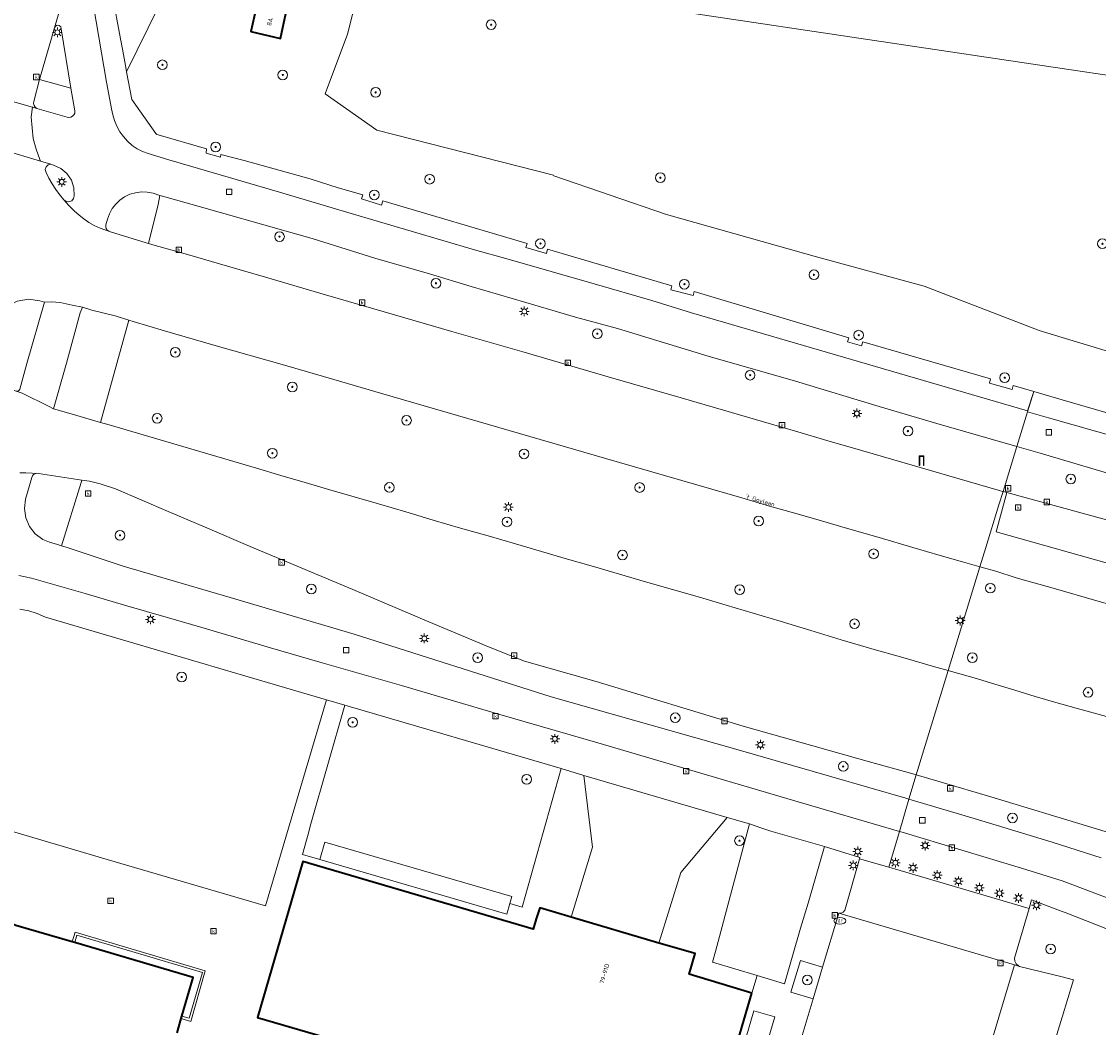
# Model space of a CAD drawing. Header units: metres. Extents: x 136597 to 137331, y 452400 to 453440.
# Tile 31 of 40: x 136914 to 137003, y 453009 to 453092. Entities that reach past the tile are written whole.
import ezdxf
from ezdxf.enums import TextEntityAlignment as Align

# ---------------------------------------------------------------- set-up
doc = ezdxf.new("R2010")
doc.units = ezdxf.units.M
doc.layers.get('0').update_dxf_attribs({"lineweight": 25})
for name, color, linetype, lineweight in [('AB-ondergrond', 7, 'Continuous', 25), ('B-WE-GR-BEPLANTING_CULTUUR_HEESTERS-GV', 90, 'Continuous', 18), ('B-WE-GR-BOOM-S @ 0.2', 90, 'Continuous', 25), ('B-WE-GR-GROENVOORZIENING-GV', 80, 'Continuous', 18), ('B-WE-IE-TERREINAFSCHEIDING_KUNSTMATIG_MUUR-GV', 90, 'Continuous', 18), ('B-WE-KL-DATA-S @ 0.2', 90, 'Continuous', 25), ('B-WE-KL-ET_LS_OV_LICHTMAST-S @ 0.2', 190, 'Continuous', 25), ('B-WE-KL-WATER-S @ 0.2', 170, 'Continuous', 25), ('B-WE-OG-BEBOUWING-GV', 7, 'Continuous', 35), ('B-WE-OG-BEBOUWING-T18', 10, 'Continuous', 18), ('B-WE-OG-TERREIN_CULTUURSCHEIDING-GV', 7, 'Continuous', 18), ('B-WE-OG-TERREIN_ERF-GV', 7, 'Continuous', 18), ('B-WE-OG-TOPOGRAFIE-T18', 10, 'Continuous', 18), ('B-WE-RI-GWA_KOLK-S @ 0.2', 30, 'Continuous', 25), ('B-WE-RI-GWA_RIOOLPUT-S @ 0.2', 30, 'Continuous', 25), ('B-WE-VH-VERHARDING_ASFALT-GV', 252, 'Continuous', 18), ('B-WE-VH-VERHARDING_BETONSTRAATSTEEN-GV', 252, 'Continuous', 18), ('B-WE-VH-VERHARDING_GESLOTEN-GV', 252, 'Continuous', 18), ('B-WE-VH-VERHARDING_OPEN-GV', 252, 'Continuous', 18), ('B-WE-VH-VERHARDING_STRAATBAKSTEEN-GV', 252, 'Continuous', 18), ('B-WE-VH-VERHARDING_TEGEL-GV', 252, 'Continuous', 18)]:
    doc.layers.add(name, color=color, linetype=linetype, lineweight=lineweight)
doc.styles.add('NLCS-ISO', font='NLCS-ISO.ttf')
doc.styles.add('NLCS-ISO-ANNOTATIEF-T18', font='NLCS-ISO.ttf', dxfattribs={"height": 1.8})

# ---------------------------------------------------------------- blocks, each defined once
blk = doc.blocks.new('SKL-ET_OV_LICHTMAST-SO')
at = {"color": 0, "linetype": 'ByBlock', "lineweight": 18}
for points in [[(-1.25, 0), (-2, 0)], [(-1.41, 1.41), (-0.88, 0.88)], [(0, 2), (0, 1.25)], [(0.88, 0.88), (1.41, 1.41)], [(2, 0), (1.25, 0)], [(-1.41, -1.41), (-0.88, -0.88)], [(0, -1.25), (0, -2)], [(0.88, -0.88), (1.41, -1.41)]]:
    blk.add_lwpolyline(points, dxfattribs=at)
blk.add_circle((0, 0), 1, dxfattribs=at)
blk = doc.blocks.new('SKL-DATA_PORTAAL-SO')
at = {"color": 0, "linetype": 'ByBlock', "lineweight": 18}
blk.add_lwpolyline([(-0.75, -2), (-0.75, 1.75), (0.75, 1.75), (0.75, -2), (1, -2), (1, 2), (-1, 2), (-1, -2)], close=True, dxfattribs=at)
blk = doc.blocks.new('SRI-KOLK-SO')
at = {"color": 0, "linetype": 'ByBlock', "lineweight": 18}
blk.add_lwpolyline([(-1.125, -1.125), (1.125, -1.125), (1.125, 1.125), (-1.125, 1.125)], close=True, dxfattribs=at)
at = {"color": 0, "linetype": 'ByBlock', "lineweight": 18, "style": 'NLCS-ISO'}
blk.add_text('k', height=1.5, dxfattribs=at).set_placement((0, 0), align=Align.MIDDLE_CENTER)
blk = doc.blocks.new('SKL-WATER_DRAINAGEPUT-SO')
at = {"color": 0, "linetype": 'ByBlock', "lineweight": 18}
blk.add_ellipse((0, 0), major_axis=(2.5, 0), ratio=0.54, dxfattribs=at)
at = {"color": 0, "linetype": 'ByBlock', "lineweight": 18, "style": 'NLCS-ISO'}
blk.add_text('dr', height=1.5, dxfattribs=at).set_placement((0.12, 0.19), align=Align.MIDDLE_CENTER)
blk = doc.blocks.new('SRI-PUT_INSPECTIEPUT_RIOOLPUT-SO')
at = {"color": 0, "linetype": 'ByBlock', "lineweight": 18}
blk.add_lwpolyline([(-1.125, -1.125), (1.125, -1.125), (1.125, 1.125), (-1.125, 1.125)], close=True, dxfattribs=at)
blk = doc.blocks.new('SGR-BOOM_01-SO')
at = {"linetype": 'ByBlock', "lineweight": 18}
h = blk.add_hatch(color=0, dxfattribs=at)
h.dxf.hatch_style = 1
edge = h.paths.add_edge_path()
edge.add_arc((0, 0), 0.25, 0, 360)
at = {"color": 0, "linetype": 'ByBlock', "lineweight": 18}
for radius in [2, 0.25]:
    blk.add_circle((0, 0), radius, dxfattribs=at)
blk = doc.blocks.new('A$C8609b1a7')
at = {"layer": 'B-WE-GR-BEPLANTING_CULTUUR_HEESTERS-GV', "color": 9, "flags": 128}
for points in [[(-310.785, -376.614), (-319.696, -373.917), (-321.585, -373.345), (-331.07, -369.689), (-339.963, -367.257), (-352.351, -363.761), (-361.641, -360.567), (-361.676, -360.529), (-376.256, -356.807), (-380.502, -353.809), (-378.682, -348.89), (-377.3, -343.404)], [(-391.569, -341.128), (-396.904, -351.989), (-396.474, -354.283), (-394.475, -357.069), (-394.413, -357.156), (-394.301, -357.188), (-390.293, -358.342), (-390.334, -358.705), (-389.159, -359.044), (-389.124, -358.813), (-387.203, -359.307), (-381.74, -360.817), (-379.431, -361.552), (-377.405, -362.147), (-377.503, -362.482), (-375.864, -362.984), (-375.766, -362.649), (-363.851, -366.154), (-363.949, -366.489), (-362.257, -366.971), (-362.159, -366.636), (-351.896, -369.64), (-351.994, -369.975), (-350.152, -370.457), (-350.052, -370.122), (-337.306, -373.929), (-337.406, -374.264), (-336.256, -374.607), (-336.156, -374.272), (-325.604, -377.334), (-325.701, -377.67), (-323.829, -378.214), (-323.731, -377.878), (-322.043, -378.367), (-319.696, -379.048), (-314.181, -380.647)]]:
    blk.add_lwpolyline(points, dxfattribs=at)
blk.add_lwpolyline([(-384.205, -349.236), (-386.635, -348.676), (-386.095, -346.236), (-383.665, -346.796)], close=True, dxfattribs=at)
at = {"layer": 'B-WE-GR-GROENVOORZIENING-GV', "color": 9, "flags": 128}
for points in [[(-394.158, -362.197), (-394.296, -362.933), (-395.083, -366.151), (-394.538, -366.313), (-393.446, -366.624), (-391.678, -367.127), (-388.565, -368.021), (-385.436, -368.937), (-380.479, -370.401), (-375.637, -371.787), (-370.058, -373.409), (-364.286, -375.076), (-357.163, -377.156), (-351.148, -378.888), (-341.504, -381.703), (-339.101, -382.403), (-336.135, -383.268), (-324.982, -386.511), (-324.623, -386.609), (-324.574, -386.622), (-323.432, -382.899), (-330.05, -381.002), (-334.79, -379.609), (-341.695, -377.523), (-348.906, -375.464), (-356.379, -373.175), (-359.856, -372.238), (-363.941, -371.023), (-368.476, -369.694), (-371.905, -368.666), (-376.404, -367.357), (-381.595, -365.751), (-383.743, -365.139), (-390.908, -363.108), (-393.927, -362.259)], [(-403.669, -370.986), (-404.057, -370.878), (-404.991, -370.739), (-405.92, -370.903), (-406.749, -371.354), (-407.392, -372.045), (-407.782, -372.904), (-408.14, -374.18), (-408.34, -374.853), (-408.379, -375.555), (-408.255, -376.247), (-407.975, -376.891), (-407.553, -377.454), (-407.298, -377.685), (-407.02, -377.889), (-406.724, -378.065), (-406.412, -378.21), (-406.086, -378.323), (-406.002, -378.353), (-405.913, -378.352), (-405.83, -378.321), (-405.763, -378.262), (-405.72, -378.184), (-405.137, -376.05)], [(-396.715, -372.493), (-399.041, -380.919), (-398.323, -381.126), (-386.177, -384.699), (-384.165, -385.293), (-382.153, -385.883), (-380.139, -386.47), (-378.124, -387.054), (-376.108, -387.634), (-373.851, -388.305), (-371.592, -388.972), (-369.332, -389.634), (-367.071, -390.291), (-364.808, -390.943), (-362.664, -391.568), (-360.519, -392.194), (-358.376, -392.82), (-356.232, -393.447), (-354.088, -394.074), (-351.861, -394.708), (-349.635, -395.349), (-347.412, -395.997), (-345.191, -396.652), (-342.972, -397.314), (-340.448, -398.086), (-337.92, -398.845), (-335.388, -399.592), (-332.852, -400.325), (-330.313, -401.046), (-329.1, -401.387), (-326.477, -392.831), (-326.563, -392.807), (-327.924, -392.424), (-329.757, -391.899), (-332.027, -391.251), (-334.801, -390.41), (-337.602, -389.629), (-339.568, -389.053), (-341.558, -388.463), (-343.839, -387.825), (-346.133, -387.153), (-357.458, -383.856), (-375.755, -378.552), (-379.805, -377.385), (-383.871, -376.209), (-389.502, -374.597), (-393.78, -373.358), (-396.353, -372.607)], [(-400.593, -385.685), (-400.635, -385.864), (-402.258, -391.093), (-401.791, -391.23), (-397.181, -392.77), (-387.873, -395.516), (-378.114, -398.398), (-361.86, -403.558), (-346.614, -407.881), (-338.693, -410.172), (-332.607, -411.916), (-332.335, -411.997), (-331.742, -410.008), (-332.221, -409.87), (-335.588, -408.927), (-346.019, -405.97), (-358.148, -402.296), (-364.069, -400.609), (-366.908, -399.492), (-371.954, -397.36), (-378.219, -394.706), (-383.336, -392.564), (-386.692, -391.146), (-390.406, -389.56), (-393.468, -388.274), (-397.807, -386.413), (-398.229, -386.255), (-398.656, -386.112), (-399.088, -385.982), (-399.524, -385.868), (-399.963, -385.768)], [(-380.952, -416.992), (-365.523, -421.481), (-365.271, -420.616), (-365.104, -420.041), (-380.546, -415.548)], [(-339.46, -425.869), (-341.29, -425.321), (-342.073, -427.936), (-340.243, -428.484)], [(-356.476, -460.607), (-356.496, -460.677), (-354.987, -461.119), (-352.636, -461.807), (-346.822, -441.493), (-346.305, -439.747), (-343.41, -429.97), (-345.127, -429.456), (-348.15, -439.747), (-348.683, -441.56), (-353.756, -440.114), (-357.309, -452.264), (-357.515, -453.064), (-355.966, -453.517), (-357.366, -458.267), (-355.926, -458.687)]]:
    blk.add_lwpolyline(points, close=True, dxfattribs=at)
for points in [[(-315.49, -385.234), (-321.508, -383.451), (-323.432, -382.899), (-324.574, -386.622), (-324.248, -386.711), (-312.122, -390.024)], [(-312.165, -396.969), (-317.029, -395.573), (-320.254, -394.657), (-323.504, -393.745), (-325.16, -393.201), (-326.477, -392.831), (-329.1, -401.387), (-328.626, -401.519), (-326.943, -402.005), (-325.264, -402.504), (-323.589, -403.016), (-321.917, -403.54), (-320.226, -404.016), (-318.536, -404.491), (-316.845, -404.967), (-315.154, -405.443)], [(-312.166, -415.885), (-317.676, -414.195), (-325.318, -411.885), (-329.949, -410.522), (-331.742, -410.008), (-332.335, -411.997), (-326.967, -413.586), (-320.513, -415.564), (-316.489, -416.831)]]:
    blk.add_lwpolyline(points, dxfattribs=at)
at = {"layer": 'B-WE-IE-TERREINAFSCHEIDING_KUNSTMATIG_MUUR-GV', "color": 9, "flags": 128}
blk.add_lwpolyline([(-401.381, -423.774), (-401.18, -423.833), (-401.006, -423.217), (-390.646, -426.297), (-391.736, -430.087), (-392.335, -429.904), (-392.394, -430.105), (-391.596, -430.347), (-390.406, -426.157), (-401.146, -422.977)], close=True, dxfattribs=at)
at = {"layer": 'B-WE-OG-BEBOUWING-GV', "color": 9, "flags": 128}
for points in [[(-386.095, -346.236), (-386.635, -348.676), (-384.205, -349.236), (-383.665, -346.796)], [(-345.296, -427.997), (-350.469, -426.449), (-349.978, -424.743), (-352.969, -423.893), (-360.214, -421.751), (-362.807, -420.978), (-363.091, -421.865), (-363.346, -422.72), (-382.356, -417.147), (-386.096, -430.007), (-367.103, -435.545), (-368.332, -439.747), (-370.646, -447.667), (-357.786, -451.417), (-354.373, -439.747), (-354.256, -439.347), (-352.853, -439.747), (-349.066, -440.827), (-348.749, -439.747)]]:
    blk.add_lwpolyline(points, close=True, dxfattribs=at)
blk.add_lwpolyline([(-392.738, -431.273), (-392.394, -430.105), (-392.335, -429.904), (-391.396, -426.717), (-401.092, -423.859), (-401.18, -423.833), (-401.381, -423.774), (-406.025, -422.414), (-406.225, -422.355), (-406.316, -422.328), (-416.016, -419.487), (-416.942, -422.695), (-417, -422.896), (-417.329, -424.036), (-418.436, -427.867), (-414.996, -428.887), (-418.184, -439.747)], dxfattribs=at)
at = {"layer": 'B-WE-OG-TERREIN_CULTUURSCHEIDING-GV', "color": 9, "flags": 128}
for points in [[(-396.904, -351.989), (-391.569, -341.128), (-394.42, -340.715), (-394.698, -340.777), (-397.172, -340.497), (-397.785, -341.023), (-398.689, -341.836), (-398.231, -344.637), (-398.02, -344.603), (-397.063, -344.45), (-396.838, -345.816), (-397.795, -345.959), (-397.998, -345.99), (-397.483, -348.823), (-397.165, -350.571), (-397, -351.48)], [(-378.878, -404.258), (-381.691, -414.05), (-381.918, -414.886), (-382.393, -416.573), (-380.952, -416.992), (-380.546, -415.548), (-365.104, -420.041), (-365.271, -420.616), (-364.244, -420.915), (-361.024, -409.465)], [(-344.869, -426.559), (-342.61, -427.235), (-341.287, -422.637), (-340.658, -420.583), (-339.296, -415.9), (-343.738, -414.64), (-344.466, -414.387), (-345.502, -414.04), (-348.315, -424.575), (-348.55, -425.457)]]:
    blk.add_lwpolyline(points, close=True, dxfattribs=at)
for points in [[(-377.3, -343.404), (-378.682, -348.89), (-380.502, -353.809), (-376.256, -356.807), (-361.676, -360.529), (-361.641, -360.567), (-352.351, -363.761), (-339.963, -367.257), (-331.07, -369.689), (-321.585, -373.345), (-319.696, -373.917), (-310.785, -376.614), (-303.223, -377.641), (-294.051, -377.515), (-299.755, -368.247), (-303.19, -362.07), (-303.703, -357.308), (-299.69, -356.056), (-299.469, -354.988), (-310.196, -353.348), (-310.166, -353.151), (-314.885, -352.432), (-319.696, -351.716), (-350.677, -347.109)], [(-418.687, -411.01), (-398.496, -416.977), (-385.432, -420.798), (-380.413, -403.806), (-387.345, -401.766), (-403.595, -396.996), (-404.269, -396.693), (-404.972, -396.465), (-405.696, -396.315)], [(-315.17, -423.039), (-319.438, -421.358), (-319.696, -421.26), (-322.22, -420.306), (-322.43, -421.023), (-323.637, -425.136), (-323.599, -425.373), (-323.486, -425.585), (-323.31, -425.748), (-323.218, -425.799), (-319.696, -426.67), (-318.754, -426.903), (-319.696, -429.978), (-322.632, -439.562)]]:
    blk.add_lwpolyline(points, dxfattribs=at)
at = {"layer": 'B-WE-OG-TERREIN_ERF-GV', "color": 9, "flags": 128}
blk.add_lwpolyline([(-401.18, -423.833), (-401.092, -423.859), (-391.396, -426.717), (-392.335, -429.904), (-391.736, -430.087), (-390.646, -426.297), (-401.006, -423.217)], close=True, dxfattribs=at)
at = {"layer": 'B-WE-VH-VERHARDING_ASFALT-GV', "color": 9, "flags": 128}
for points in [[(-401.487, -353.345), (-404.086, -352.637), (-404.551, -354.43), (-404.574, -354.603), (-404.534, -354.773), (-404.436, -354.918), (-404.294, -355.02), (-404.124, -355.064), (-401.815, -355.734), (-401.658, -355.751), (-401.503, -355.722), (-401.363, -355.649), (-401.25, -355.539), (-401.174, -355.4), (-401.167, -355.207)], [(-403.547, -360.287), (-403.305, -360.769), (-403.037, -361.238), (-402.743, -361.69), (-402.426, -362.126), (-402.084, -362.544), (-401.89, -362.685), (-401.652, -362.717), (-401.427, -362.634), (-401.268, -362.454), (-401.212, -362.22), (-401.243, -361.56), (-401.451, -360.932), (-401.823, -360.385), (-402.329, -359.959), (-402.931, -359.687), (-403.153, -359.623), (-403.378, -359.679), (-403.543, -359.841), (-403.605, -360.064)], [(-400.543, -371.421), (-401.392, -371.236), (-402.381, -371.013), (-403.106, -370.964), (-403.669, -370.986), (-405.137, -376.05), (-405.72, -378.184), (-405.763, -378.262), (-405.83, -378.321), (-405.913, -378.352), (-406.002, -378.353), (-405.519, -378.508), (-403.28, -379.61), (-402.929, -379.806), (-401.847, -376.024), (-400.723, -371.869)]]:
    blk.add_lwpolyline(points, close=True, dxfattribs=at)
for points in [[(-405.92, -370.903), (-404.991, -370.739), (-404.057, -370.878), (-403.669, -370.986), (-403.106, -370.964), (-402.381, -371.013), (-401.392, -371.236), (-400.543, -371.421), (-399.779, -371.647), (-397.846, -372.138), (-396.715, -372.493), (-396.353, -372.607), (-393.78, -373.358), (-389.502, -374.597), (-383.871, -376.209), (-379.805, -377.385), (-375.755, -378.552), (-357.458, -383.856), (-346.133, -387.153), (-343.839, -387.825), (-341.558, -388.463), (-339.568, -389.053), (-337.602, -389.629), (-334.801, -390.41), (-332.027, -391.251), (-329.757, -391.899), (-327.924, -392.424), (-326.563, -392.807), (-326.477, -392.831), (-325.989, -391.238), (-324.909, -387.716), (-324.574, -386.622), (-324.623, -386.609), (-324.982, -386.511), (-336.135, -383.268), (-339.101, -382.403), (-341.504, -381.703), (-351.148, -378.888), (-357.163, -377.156), (-364.286, -375.076), (-370.058, -373.409), (-375.637, -371.787), (-380.479, -370.401), (-385.436, -368.937), (-388.565, -368.021), (-391.678, -367.127), (-393.446, -366.624), (-394.538, -366.313), (-395.083, -366.151), (-395.294, -366.089), (-398.236, -365.196), (-399.087, -364.882), (-399.575, -364.674), (-400.008, -364.412), (-400.418, -364.123), (-400.823, -363.828), (-401.216, -363.472), (-401.662, -363.028), (-402.084, -362.544), (-402.426, -362.126), (-402.743, -361.69), (-403.037, -361.238), (-403.305, -360.769), (-403.547, -360.287), (-403.605, -360.064), (-403.543, -359.841), (-403.378, -359.679), (-403.153, -359.623), (-404.002, -359.369), (-410.252, -357.503)], [(-405.721, -385.08), (-405.205, -385.079), (-404.69, -385.094), (-404.175, -385.124), (-400.593, -385.685), (-399.963, -385.768), (-399.524, -385.868), (-399.088, -385.982), (-398.656, -386.112), (-398.229, -386.255), (-397.807, -386.413), (-393.468, -388.274), (-390.406, -389.56), (-386.692, -391.146), (-383.336, -392.564), (-378.219, -394.706), (-371.954, -397.36), (-366.908, -399.492), (-364.069, -400.609), (-358.148, -402.296), (-346.019, -405.97), (-335.588, -408.927), (-332.221, -409.87), (-331.742, -410.008), (-329.1, -401.387), (-330.313, -401.046), (-332.852, -400.325), (-335.388, -399.592), (-337.92, -398.845), (-340.448, -398.086), (-342.972, -397.314), (-345.191, -396.652), (-347.412, -395.997), (-349.635, -395.349), (-351.861, -394.708), (-354.088, -394.074), (-356.232, -393.447), (-358.376, -392.82), (-360.519, -392.194), (-362.664, -391.568), (-364.808, -390.943), (-367.071, -390.291), (-369.332, -389.634), (-371.592, -388.972), (-373.851, -388.305), (-376.108, -387.634), (-378.124, -387.054), (-380.139, -386.47), (-382.153, -385.883), (-384.165, -385.293), (-386.177, -384.699), (-398.323, -381.126), (-399.041, -380.919), (-401.485, -380.214), (-402.929, -379.806), (-403.28, -379.61), (-405.519, -378.508), (-406.002, -378.353)], [(-314.724, -382.283), (-320.823, -380.545), (-322.562, -380.06), (-323.432, -382.899), (-321.508, -383.451), (-315.49, -385.234)], [(-315.192, -392.75), (-325.132, -389.947), (-324.248, -386.711), (-324.574, -386.622), (-324.909, -387.716), (-325.989, -391.238), (-326.477, -392.831), (-325.16, -393.201), (-323.504, -393.745), (-320.254, -394.657), (-317.029, -395.573), (-312.165, -396.969)], [(-405.792, -393.539), (-404.749, -393.766), (-403, -394.266), (-400.31, -395.042), (-397.06, -395.986), (-393.433, -397.05), (-390.506, -397.907), (-385.022, -399.515), (-380.773, -400.75), (-374.219, -402.638), (-366.291, -404.974), (-357.999, -407.359), (-341.957, -412.082), (-333.131, -414.674), (-332.335, -411.997), (-332.607, -411.916), (-338.693, -410.172), (-346.614, -407.881), (-361.86, -403.558), (-378.114, -398.398), (-387.873, -395.516), (-397.181, -392.77), (-401.791, -391.23), (-402.258, -391.093), (-402.603, -390.991), (-403.258, -390.813), (-403.817, -390.569), (-404.439, -390.104), (-404.918, -389.494), (-405.221, -388.78), (-405.329, -388.012), (-405.233, -387.242), (-404.729, -385.462), (-404.671, -385.333), (-404.576, -385.226), (-404.455, -385.152), (-404.317, -385.117), (-404.175, -385.124), (-404.69, -385.094), (-405.205, -385.079), (-405.721, -385.08)], [(-312.122, -390.024), (-324.248, -386.711), (-325.132, -389.947), (-315.192, -392.75)], [(-315.154, -405.443), (-316.845, -404.967), (-318.536, -404.491), (-320.226, -404.016), (-321.917, -403.54), (-323.589, -403.016), (-325.264, -402.504), (-326.943, -402.005), (-328.626, -401.519), (-329.1, -401.387), (-331.742, -410.008), (-329.949, -410.522), (-325.318, -411.885), (-317.676, -414.195), (-312.166, -415.885)], [(-316.489, -416.831), (-320.513, -415.564), (-326.967, -413.586), (-332.335, -411.997), (-333.131, -414.674), (-332.906, -414.74), (-323.056, -417.693), (-319.696, -418.75), (-318.819, -419.071), (-315.416, -420.372)]]:
    blk.add_lwpolyline(points, dxfattribs=at)
at = {"layer": 'B-WE-VH-VERHARDING_BETONSTRAATSTEEN-GV', "color": 9, "flags": 128}
for points in [[(-407.782, -347.786), (-408.325, -349.82), (-409.208, -353.081), (-409.262, -353.22), (-409.356, -353.335), (-409.481, -353.416), (-409.624, -353.456), (-409.773, -353.449), (-409.237, -353.603), (-404.651, -354.913), (-404.647, -354.914), (-404.294, -355.02), (-404.436, -354.918), (-404.534, -354.773), (-404.574, -354.603), (-404.551, -354.43), (-404.086, -352.637), (-402.857, -348.357), (-402.398, -346.838)], [(-350.677, -347.109), (-319.696, -351.716), (-314.885, -352.432), (-310.166, -353.151), (-310.027, -353.132), (-309.92, -353.042), (-309.881, -352.943), (-309.187, -348.647), (-309.116, -348.463), (-308.978, -348.321), (-308.796, -348.245), (-308.628, -348.241), (-319.696, -346.607)]]:
    blk.add_lwpolyline(points, dxfattribs=at)
blk.add_lwpolyline([(-360.214, -421.751), (-352.969, -423.893), (-351.151, -418.051), (-347.348, -413.515), (-359.167, -410.055), (-358.448, -415.968)], close=True, dxfattribs=at)
at = {"layer": 'B-WE-VH-VERHARDING_GESLOTEN-GV', "color": 9, "flags": 128}
blk.add_lwpolyline([(-402.398, -346.838), (-402.857, -348.357), (-402.773, -348.214), (-402.623, -348.141), (-402.459, -348.164), (-402.334, -348.273), (-402.291, -348.434), (-401.487, -353.345), (-401.167, -355.207), (-401.174, -355.4), (-401.25, -355.539), (-401.363, -355.649), (-401.503, -355.722), (-401.658, -355.751), (-401.815, -355.734), (-404.124, -355.064), (-404.294, -355.02), (-404.647, -354.914), (-404.651, -354.913), (-404.765, -355.696), (-404.761, -355.726), (-404.601, -357.486), (-404.361, -358.373), (-404.045, -359.236), (-404.002, -359.369), (-403.153, -359.623), (-402.931, -359.687), (-402.329, -359.959), (-401.823, -360.385), (-401.451, -360.932), (-401.243, -361.56), (-401.212, -362.22), (-401.268, -362.454), (-401.427, -362.634), (-401.652, -362.717), (-401.89, -362.685), (-402.084, -362.544), (-401.662, -363.028), (-401.216, -363.472), (-400.823, -363.828), (-400.418, -364.123), (-400.008, -364.412), (-399.575, -364.674), (-399.087, -364.882), (-398.236, -365.196), (-398.377, -365.141), (-398.493, -365.045), (-398.574, -364.918), (-398.611, -364.772), (-398.601, -364.621), (-398.465, -364.149), (-398.309, -363.7), (-398.084, -363.281), (-397.795, -362.903), (-397.451, -362.575), (-397.058, -362.306), (-396.62, -362.101), (-396.156, -361.967), (-395.676, -361.908), (-395.192, -361.924), (-394.718, -362.016), (-394.158, -362.197), (-393.927, -362.259), (-390.908, -363.108), (-383.743, -365.139), (-381.595, -365.751), (-376.404, -367.357), (-371.905, -368.666), (-368.476, -369.694), (-363.941, -371.023), (-359.856, -372.238), (-356.379, -373.175), (-348.906, -375.464), (-341.695, -377.523), (-334.79, -379.609), (-330.05, -381.002), (-323.432, -382.899), (-322.562, -380.06), (-322.043, -378.367), (-322.543, -379.966), (-350.282, -371.87), (-353.568, -370.854), (-358.303, -369.472), (-365.4, -367.458), (-368.185, -366.668), (-378.64, -363.596), (-384.283, -361.926), (-393.423, -359.252), (-395.108, -358.744), (-395.583, -358.577), (-396.031, -358.348), (-396.445, -358.063), (-396.819, -357.725), (-397.144, -357.342), (-397.444, -356.931), (-397.696, -356.489), (-397.897, -356.021), (-398.045, -355.534), (-398.137, -355.034), (-398.519, -352.975), (-398.544, -352.838), (-399.178, -349.135), (-399.814, -345.391)], dxfattribs=at)
blk.add_lwpolyline([(-404.651, -354.913), (-409.237, -353.603), (-409.249, -353.815), (-410.157, -357.293), (-410.209, -357.408), (-410.252, -357.503), (-404.002, -359.369), (-404.045, -359.236), (-404.361, -358.373), (-404.601, -357.486), (-404.761, -355.726), (-404.765, -355.696)], close=True, dxfattribs=at)
at = {"layer": 'B-WE-VH-VERHARDING_OPEN-GV', "color": 9, "flags": 128}
for points in [[(-404.086, -352.637), (-401.487, -353.345), (-402.291, -348.434), (-402.334, -348.273), (-402.459, -348.164), (-402.623, -348.141), (-402.773, -348.214), (-402.857, -348.357)], [(-394.158, -362.197), (-394.718, -362.016), (-395.192, -361.924), (-395.676, -361.908), (-396.156, -361.967), (-396.62, -362.101), (-397.058, -362.306), (-397.451, -362.575), (-397.795, -362.903), (-398.084, -363.281), (-398.309, -363.7), (-398.465, -364.149), (-398.601, -364.621), (-398.611, -364.772), (-398.574, -364.918), (-398.493, -365.045), (-398.377, -365.141), (-398.236, -365.196), (-395.294, -366.089), (-395.083, -366.151), (-394.296, -362.933)], [(-400.543, -371.421), (-400.723, -371.869), (-401.847, -376.024), (-402.929, -379.806), (-401.485, -380.214), (-399.041, -380.919), (-396.715, -372.493), (-397.846, -372.138), (-399.779, -371.647)]]:
    blk.add_lwpolyline(points, close=True, dxfattribs=at)
at = {"layer": 'B-WE-VH-VERHARDING_STRAATBAKSTEEN-GV', "color": 9, "flags": 128}
for points in [[(-334.006, -417.621), (-336.41, -416.915), (-337.598, -421.087), (-337.633, -421.169), (-337.758, -421.317), (-337.933, -421.404), (-338.127, -421.414), (-323.626, -425.679), (-323.218, -425.799), (-323.31, -425.748), (-323.486, -425.585), (-323.599, -425.373), (-323.637, -425.136), (-322.43, -421.023)], [(-323.218, -425.799), (-323.626, -425.679), (-327.416, -438.349), (-327.364, -438.323), (-327.148, -438.293), (-326.935, -438.342), (-322.632, -439.562), (-319.696, -429.978), (-318.754, -426.903), (-319.696, -426.67)]]:
    blk.add_lwpolyline(points, close=True, dxfattribs=at)
blk.add_lwpolyline([(-327.416, -438.349), (-323.626, -425.679), (-338.127, -421.414), (-339.46, -425.869), (-340.243, -428.484), (-343.614, -439.747)], dxfattribs=at)
at = {"layer": 'B-WE-VH-VERHARDING_TEGEL-GV', "color": 9, "flags": 128}
for points in [[(-399.814, -345.391), (-399.178, -349.135), (-398.544, -352.838), (-398.519, -352.975), (-398.137, -355.034), (-398.045, -355.534), (-397.897, -356.021), (-397.696, -356.489), (-397.444, -356.931), (-397.144, -357.342), (-396.819, -357.725), (-396.445, -358.063), (-396.031, -358.348), (-395.583, -358.577), (-395.108, -358.744), (-393.423, -359.252), (-384.283, -361.926), (-378.64, -363.596), (-368.185, -366.668), (-365.4, -367.458), (-358.303, -369.472), (-353.568, -370.854), (-350.282, -371.87), (-322.543, -379.966), (-322.043, -378.367), (-323.731, -377.878), (-323.829, -378.214), (-325.701, -377.67), (-325.604, -377.334), (-336.156, -374.272), (-336.256, -374.607), (-337.406, -374.264), (-337.306, -373.929), (-350.052, -370.122), (-350.152, -370.457), (-351.994, -369.975), (-351.896, -369.64), (-362.159, -366.636), (-362.257, -366.971), (-363.949, -366.489), (-363.851, -366.154), (-375.766, -362.649), (-375.864, -362.984), (-377.503, -362.482), (-377.405, -362.147), (-379.431, -361.552), (-381.74, -360.817), (-387.203, -359.307), (-389.124, -358.813), (-389.159, -359.044), (-390.334, -358.705), (-390.293, -358.342), (-394.301, -357.188), (-394.413, -357.156), (-394.475, -357.069), (-396.474, -354.283), (-396.904, -351.989), (-397, -351.48), (-397.165, -350.571), (-397.483, -348.823), (-397.998, -345.99)], [(-314.181, -380.647), (-319.696, -379.048), (-322.043, -378.367), (-322.562, -380.06), (-320.823, -380.545), (-314.724, -382.283)], [(-405.696, -396.315), (-404.972, -396.465), (-404.269, -396.693), (-403.595, -396.996), (-387.345, -401.766), (-380.413, -403.806), (-378.878, -404.258), (-361.024, -409.465), (-359.167, -410.055), (-347.348, -413.515), (-345.502, -414.04), (-344.466, -414.387), (-343.738, -414.64), (-339.296, -415.9), (-336.395, -416.804), (-336.41, -416.915), (-334.006, -417.621), (-333.131, -414.674), (-341.957, -412.082), (-357.999, -407.359), (-366.291, -404.974), (-374.219, -402.638), (-380.773, -400.75), (-385.022, -399.515), (-390.506, -397.907), (-393.433, -397.05), (-397.06, -395.986), (-400.31, -395.042), (-403, -394.266), (-404.749, -393.766), (-405.792, -393.539)], [(-367.103, -435.545), (-386.096, -430.007), (-382.356, -417.147), (-363.346, -422.72), (-363.091, -421.865), (-362.807, -420.978), (-360.214, -421.751), (-358.448, -415.968), (-359.167, -410.055), (-361.024, -409.465), (-364.244, -420.915), (-365.271, -420.616), (-365.523, -421.481), (-380.952, -416.992), (-382.393, -416.573), (-381.918, -414.886), (-381.691, -414.05), (-378.878, -404.258), (-380.413, -403.806), (-385.432, -420.798), (-398.496, -416.977), (-418.687, -411.01)], [(-406.025, -422.414), (-401.381, -423.774), (-401.146, -422.977), (-390.406, -426.157), (-391.596, -430.347), (-392.394, -430.105), (-392.738, -431.273)], [(-348.15, -439.747), (-345.127, -429.456), (-343.41, -429.97), (-346.305, -439.747)], [(-343.614, -439.747), (-340.243, -428.484), (-342.073, -427.936), (-341.29, -425.321), (-339.46, -425.869), (-338.127, -421.414), (-337.933, -421.404), (-337.758, -421.317), (-337.633, -421.169), (-337.598, -421.087), (-336.41, -416.915), (-336.395, -416.804), (-339.296, -415.9), (-340.658, -420.583), (-341.287, -422.637), (-342.61, -427.235), (-344.869, -426.559), (-345.296, -427.997), (-348.749, -439.747)], [(-315.416, -420.372), (-318.819, -419.071), (-319.696, -418.75), (-323.056, -417.693), (-332.906, -414.74), (-333.131, -414.674), (-334.006, -417.621), (-322.43, -421.023), (-322.22, -420.306), (-319.696, -421.26), (-319.438, -421.358), (-315.17, -423.039)]]:
    blk.add_lwpolyline(points, dxfattribs=at)
for points in [[(-400.593, -385.685), (-404.175, -385.124), (-404.317, -385.117), (-404.455, -385.152), (-404.576, -385.226), (-404.671, -385.333), (-404.729, -385.462), (-405.233, -387.242), (-405.329, -388.012), (-405.221, -388.78), (-404.918, -389.494), (-404.439, -390.104), (-403.817, -390.569), (-403.258, -390.813), (-402.603, -390.991), (-402.258, -391.093), (-400.635, -385.864)], [(-345.502, -414.04), (-347.348, -413.515), (-351.151, -418.051), (-352.969, -423.893), (-349.978, -424.743), (-350.469, -426.449), (-345.296, -427.997), (-344.869, -426.559), (-348.55, -425.457), (-348.315, -424.575)]]:
    blk.add_lwpolyline(points, close=True, dxfattribs=at)
at = {"layer": 'B-WE-GR-BOOM-S @ 0.2', "color": 9, "xscale": 0.2, "yscale": 0.2, "zscale": 0.2}
for p in [(-366.813, -348.105), (-393.94, -351.415), (-384.011, -352.252), (-376.349, -353.691), (-389.545, -358.198), (-371.891, -360.85), (-352.852, -360.731), (-376.462, -362.146), (-384.279, -365.593), (-362.747, -366.162), (-316.371, -366.178), (-340.176, -368.738), (-371.37, -369.437), (-350.868, -369.517), (-358.056, -373.601), (-336.487, -373.72), (-392.869, -375.133), (-345.443, -377.022), (-383.218, -377.992), (-324.433, -377.228), (-394.375, -380.579), (-373.798, -380.751), (-332.422, -381.634), (-384.868, -383.46), (-364.096, -383.515), (-318.981, -385.583), (-375.206, -386.286), (-354.561, -386.289), (-365.5, -389.124), (-344.738, -389.058), (-397.446, -390.241), (-355.975, -391.866), (-335.257, -391.762), (-381.656, -394.66), (-346.308, -394.72), (-325.623, -394.594), (-336.829, -397.536), (-367.926, -400.337), (-327.106, -400.324), (-392.354, -401.928), (-317.551, -403.199), (-351.625, -405.288), (-378.247, -405.66), (-337.761, -409.305), (-363.89, -410.369), (-323.792, -413.548), (-346.32, -415.431), (-320.641, -424.37), (-340.729, -426.926)]:
    blk.add_blockref('SGR-BOOM_01-SO', p, dxfattribs=at)
at = {"layer": 'B-WE-KL-DATA-S @ 0.2', "color": 9, "xscale": 0.2, "yscale": 0.2, "zscale": 0.2}
blk.add_blockref('SKL-DATA_PORTAAL-SO', (-331.299, -384.075), dxfattribs=at)
at = {"layer": 'B-WE-KL-ET_LS_OV_LICHTMAST-S @ 0.2', "color": 9, "xscale": 0.2, "yscale": 0.2, "zscale": 0.2}
for p in [(-402.612, -348.736), (-402.248, -361.075), (-364.078, -371.76), (-336.634, -380.181), (-365.394, -387.905), (-394.926, -397.174), (-328.112, -397.263), (-372.331, -398.745), (-361.554, -407.03), (-344.595, -407.517), (-330.998, -415.832), (-336.568, -416.322), (-336.93, -417.469), (-333.458, -417.251), (-332, -417.67), (-329.998, -418.273), (-328.259, -418.773), (-326.527, -419.319), (-324.868, -419.771), (-323.3, -420.164), (-321.817, -420.757)]:
    blk.add_blockref('SKL-ET_OV_LICHTMAST-SO', p, dxfattribs=at)
at = {"layer": 'B-WE-KL-WATER-S @ 0.2', "color": 9, "xscale": 0.2, "yscale": 0.2, "zscale": 0.2}
blk.add_blockref('SKL-WATER_DRAINAGEPUT-SO', (-338.034, -422.047), dxfattribs=at)
at = {"layer": 'B-WE-RI-GWA_KOLK-S @ 0.2', "color": 9, "xscale": 0.2, "yscale": 0.2, "zscale": 0.2}
for p in [(-404.347, -352.425), (-392.589, -366.672), (-377.459, -371.039), (-360.489, -376.009), (-342.811, -381.138), (-400.064, -386.778), (-324.153, -386.362), (-320.952, -387.484), (-323.319, -387.948), (-384.099, -392.461), (-364.908, -400.163), (-366.448, -405.158), (-347.557, -405.551), (-350.716, -409.699), (-328.924, -411.115), (-328.793, -416.008), (-398.214, -420.385), (-338.455, -421.589), (-389.734, -422.895), (-324.78, -425.521)]:
    blk.add_blockref('SRI-KOLK-SO', p, dxfattribs=at)
at = {"layer": 'B-WE-RI-GWA_RIOOLPUT-S @ 0.2', "color": 9, "xscale": 0.2, "yscale": 0.2, "zscale": 0.2}
for p in [(-388.439, -361.899), (-320.801, -381.734), (-378.786, -399.714), (-331.233, -413.749)]:
    blk.add_blockref('SRI-PUT_INSPECTIEPUT_RIOOLPUT-SO', p, dxfattribs=at)
at = {"layer": 'B-WE-OG-BEBOUWING-T18', "color": 9, "style": 'NLCS-ISO-ANNOTATIEF-T18'}
for s, rotation, p in [('8A', 74, (-385.073, -347.857)), ('79-91D', 73.8, (-357.466, -426.395))]:
    blk.add_text(s, height=0.36, rotation=rotation, dxfattribs=at).set_placement(p, align=Align.MIDDLE)
at = {"layer": 'B-WE-OG-TOPOGRAFIE-T18', "color": 9, "style": 'NLCS-ISO-ANNOTATIEF-T18'}
blk.add_text("'t Goylaan", height=0.36, rotation=344, dxfattribs=at).set_placement((-344.622, -387.371), align=Align.MIDDLE)

msp = doc.modelspace()

# ---------------------------------------------------------------- block references
at = {"layer": 'AB-ondergrond'}
msp.add_blockref('A$C8609b1a7', (137319.696, 453439.747), dxfattribs=at)

doc.saveas('drawing.dxf')
